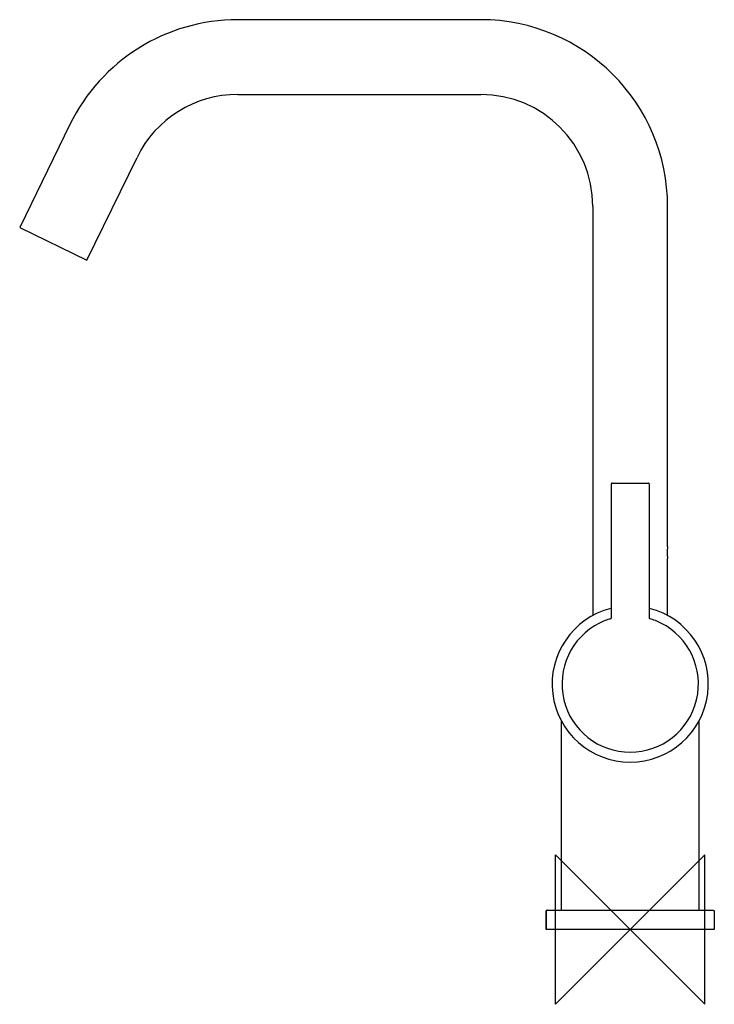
# Model space of a CAD drawing. Header units: millimetres. Extents: x -163 to 22, y -20 to 244.
import ezdxf

# ---------------------------------------------------------------- set-up
doc = ezdxf.new("R2010")
doc.units = ezdxf.units.MM
doc.header["$MEASUREMENT"] = 0
doc.layers.add('ORIGIN', color=6, linetype='Continuous')
doc.layers.add('PLANNING', color=1, linetype='Continuous')

# ---------------------------------------------------------------- blocks, each defined once
blk = doc.blocks.new('707125_R')
at = {"layer": 'ORIGIN'}
for p, q in [((20, 20), (-20, -20)), ((-20, -20), (-20, 20)), ((-20, 20), (20, -20)), ((20, -20), (20, 20))]:
    blk.add_line(p, q, dxfattribs=at)
at = {"layer": 'PLANNING'}
for p, q in [((-40, 243.5), (-105, 243.5)), ((-105, 223.5), (-40, 223.5)), ((-10, 193.5), (-10, 84.05)), ((10, 102.5), (10, 193.5)), ((-5.05, 83.41), (-5.05, 119.3)), ((-4.85, 119.5), (4.85, 119.5)), ((5.05, 119.3), (5.05, 83.41)), ((10, 84.05), (10, 99.3))]:
    blk.add_line(p, q, dxfattribs=at)
blk.add_lwpolyline([(-149.94, 215.42), (-163.35, 187.92), (-145.38, 179.15), (-131.96, 206.65)], dxfattribs=at)
for centre, radius, start, end in [((-105, 193.5), 50, 90, 154), ((-40, 193.5), 50, 360, 90), ((-105, 193.5), 30, 90, 154), ((-40, 193.5), 30, 0, 90), ((-4.85, 119.3), 0.2, 90, 180.0009), ((4.85, 119.3), 0.2, 0.001, 89.9985), ((19.98, 100.89), 10.11, 170.8422, 179.9509), ((19.77, 100.89), 9.89, 179.9509, 189.256), ((0, 65.7), 20.9, 104.2653, 75.7347), ((0, 65.72), 18.25, 116.7169, 63.2831), ((0.03, 65.62), 18.36, 106.5468, 116.6681), ((-5.25, 83.41), 0.2, 286.5468, 359.9941), ((5.25, 83.41), 0.2, 179.9912, 253.4679), ((-0.01, 65.67), 18.31, 63.3173, 73.4679)]:
    blk.add_arc(centre, radius, start, end, dxfattribs=at)
for points in [[(-18.35, 5.2), (-18.35, 30.45), (-18.35, 55.7)], [(18.35, 55.7), (18.35, 30.45), (18.35, 5.2)], [(-22.5, 4.8), (-22.5, 2.4), (-22.5, 0)], [(-22.5, 0), (-22.5, 2.4), (-22.5, 4.8)], [(-22.1, 5.2), (0, 5.2), (22.1, 5.2)], [(22.5, 4.8), (22.5, 2.4), (22.5, 0)], [(22.5, 0), (0, 0), (-22.5, 0)]]:
    blk.add_open_spline(points, degree=2, dxfattribs=at)
for points, weights in [([(-22.5, 4.8), (-22.5, 5.2), (-22.1, 5.2)], [1, 0.707106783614, 1]), ([(-22.26, 5.17), (-22.5, 5.06), (-22.5, 4.8)], [1, 0.839230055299, 1]), ([(22.1, 5.2), (22.5, 5.2), (22.5, 4.8)], [1, 0.707107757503, 1]), ([(-22.5, 0), (-22.5, 0), (-22.5, 0)], [0.991817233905, 0.995849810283, 1])]:
    blk.add_rational_spline(points, weights, degree=2, dxfattribs=at)

msp = doc.modelspace()

# ---------------------------------------------------------------- block references
msp.add_blockref('707125_R', (0, 0))

doc.saveas('drawing.dxf')
